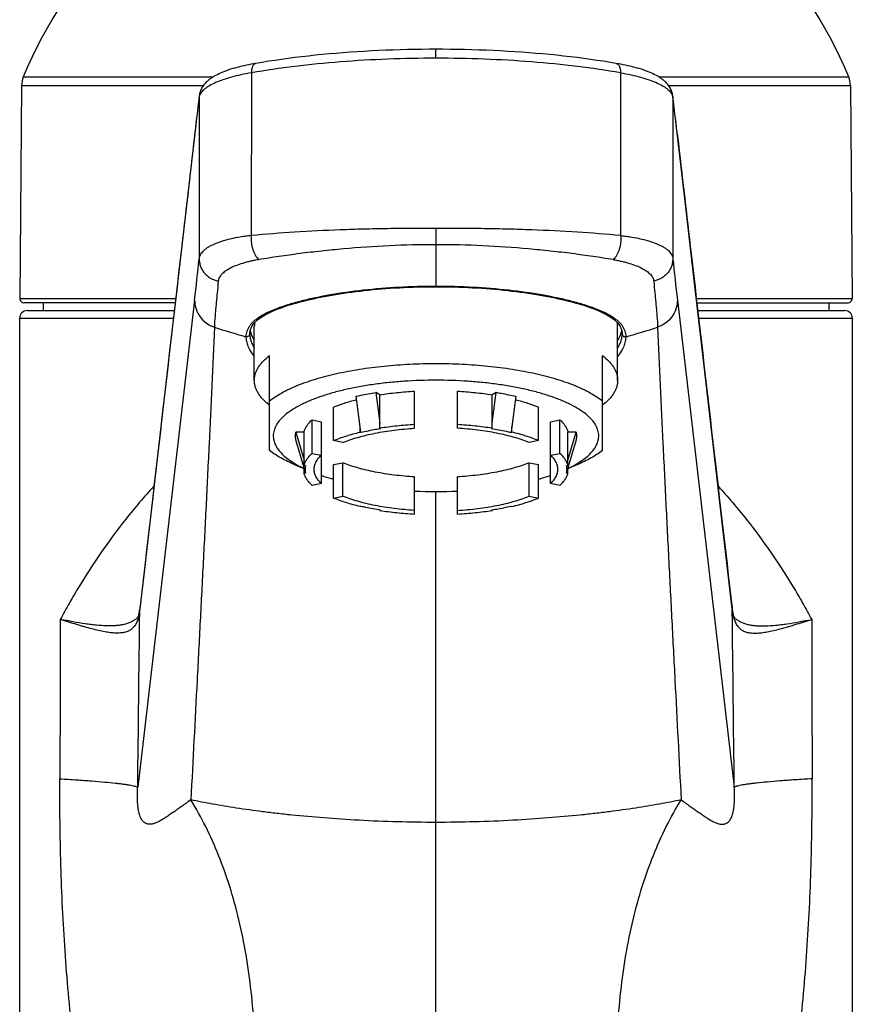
# Model space of a CAD drawing. Header units: millimetres. Extents: x 0 to 559, y 0 to 432.
# Tile 5 of 8: x 110 to 165, y 290 to 355. Entities that reach past the tile are written whole.
import ezdxf

# ---------------------------------------------------------------- set-up
doc = ezdxf.new("R2010")
doc.units = ezdxf.units.MM
doc.header["$LTSCALE"] = 30.734
doc.layers.get('0').update_dxf_attribs({"linetype": 'CONTINUOUS'})

msp = doc.modelspace()

# ---------------------------------------------------------------- linework, layer by layer
at = {"color": 9, "linetype": 'CONTINUOUS'}
for p, q in [((137.941, 352.54), (137.941, 353.132)), ((110.681, 351.31), (123.23, 351.31)), ((125.744, 351.58), (125.743, 340.835)), ((150.139, 351.58), (150.139, 340.835)), ((152.653, 351.31), (165.202, 351.31)), ((110.567, 350.749), (122.589, 350.749)), ((153.294, 350.749), (165.316, 350.749)), ((122.296, 349.965), (122.296, 339.308)), ((122.318, 350.062), (122.318, 350.062)), ((153.565, 350.062), (153.565, 350.062)), ((153.586, 349.965), (153.586, 339.308)), ((122, 347.489), (121.989, 347.395)), ((153.883, 347.489), (153.894, 347.395)), ((137.941, 341.307), (137.941, 340.233)), ((137.941, 340.233), (137.941, 337.482)), ((137.941, 337.459), (137.941, 337.482)), ((110.444, 336.689), (120.742, 336.689)), ((121.997, 336.562), (118.239, 304.411)), ((153.886, 336.562), (157.644, 304.411)), ((155.141, 336.689), (165.439, 336.689)), ((110.441, 335.386), (120.591, 335.386)), ((155.292, 335.386), (165.441, 335.386)), ((137.941, 251.523), (137.941, 323.934)), ((118.37, 316.039), (118.371, 316.138)), ((118.382, 316.231), (118.371, 316.138)), ((157.501, 316.231), (157.512, 316.138)), ((157.513, 316.039), (157.512, 316.138))]:
    msp.add_line(p, q, dxfattribs=at)
at = {"color": 7, "linetype": 'CONTINUOUS'}
for p, q in [((110.567, 350.749), (110.444, 336.689)), ((165.316, 350.749), (165.439, 336.689)), ((122.303, 350.067), (122.209, 349.298)), ((153.626, 349.696), (153.58, 350.067)), ((154.42, 342.907), (153.832, 347.971)), ((120.707, 336.386), (110.744, 336.386)), ((111.984, 336.386), (111.984, 335.886)), ((155.176, 336.386), (165.139, 336.386)), ((163.899, 336.386), (163.899, 335.886)), ((110.941, 335.886), (120.649, 335.886)), ((155.234, 335.886), (164.941, 335.886)), ((110.441, 250.386), (110.441, 335.386)), ((125.941, 331.275), (125.941, 334.85)), ((149.941, 331.275), (149.941, 334.85)), ((165.441, 335.386), (165.441, 250.386)), ((125.641, 334.341), (125.641, 334.334)), ((150.241, 334.334), (150.241, 334.341)), ((126.941, 326.648), (126.941, 332.915)), ((148.941, 326.648), (148.941, 332.915)), ((132.933, 328.204), (132.665, 330.223)), ((134.232, 330.321), (133.964, 330.48)), ((133.964, 330.48), (134.232, 328.461)), ((134.232, 328.112), (134.232, 330.321)), ((136.523, 328.112), (136.523, 330.563)), ((139.36, 328.112), (139.36, 330.563)), ((141.919, 330.48), (141.651, 330.321)), ((141.651, 328.461), (141.919, 330.48)), ((141.651, 328.112), (141.651, 330.321)), ((143.218, 330.223), (142.95, 328.204)), ((131.173, 327.299), (131.173, 329.507)), ((144.71, 327.299), (144.71, 329.507)), ((129.755, 326.458), (129.755, 328.667)), ((129.755, 328.667), (130.37, 328.545)), ((130.37, 324.467), (130.37, 328.545)), ((145.513, 328.545), (146.128, 328.667)), ((145.513, 324.467), (145.513, 328.545)), ((146.128, 326.458), (146.128, 328.667)), ((129.224, 327.867), (128.687, 327.867)), ((128.687, 327.867), (129.224, 326.007)), ((129.224, 325.659), (129.224, 327.867)), ((132.933, 327.856), (132.933, 328.204)), ((132.983, 327.826), (132.933, 328.204)), ((132.983, 327.826), (132.933, 327.856)), ((134.282, 328.083), (134.232, 328.112)), ((141.601, 328.083), (141.651, 328.112)), ((142.95, 328.204), (142.9, 327.826)), ((142.9, 327.826), (142.95, 327.856)), ((142.95, 327.856), (142.95, 328.204)), ((146.659, 325.659), (146.659, 327.867)), ((147.196, 327.867), (146.659, 327.867)), ((146.659, 326.007), (147.196, 327.867)), ((129.224, 325.494), (128.687, 327.354)), ((131.788, 327.177), (131.173, 327.299)), ((144.71, 327.299), (144.095, 327.177)), ((147.196, 327.354), (146.659, 325.494)), ((129.755, 326.458), (130.37, 326.337)), ((145.513, 326.337), (146.128, 326.458)), ((128.626, 325.701), (129.224, 325.45)), ((129.324, 325.659), (129.224, 325.659)), ((131.173, 325.714), (131.788, 325.835)), ((131.173, 323.505), (131.173, 325.714)), ((131.788, 323.627), (131.788, 325.835)), ((144.095, 323.627), (144.095, 325.835)), ((144.095, 325.835), (144.71, 325.714)), ((144.71, 323.505), (144.71, 325.714)), ((146.559, 325.659), (146.659, 325.659)), ((147.256, 325.701), (146.659, 325.45)), ((129.21, 325.466), (129.223, 325.459)), ((129.224, 325.146), (129.224, 325.494)), ((129.324, 325.146), (129.224, 325.494)), ((129.324, 325.146), (129.224, 325.146)), ((146.659, 325.494), (146.559, 325.146)), ((146.559, 325.146), (146.659, 325.146)), ((146.659, 325.146), (146.659, 325.494)), ((146.66, 325.459), (146.673, 325.466)), ((130.37, 324.467), (129.755, 324.346)), ((136.523, 322.449), (136.523, 324.9)), ((139.36, 322.449), (139.36, 324.9)), ((146.128, 324.346), (145.513, 324.467)), ((131.173, 323.505), (131.788, 323.627)), ((144.095, 323.627), (144.71, 323.505)), ((132.983, 322.978), (132.933, 322.948)), ((134.232, 322.692), (134.232, 322.73)), ((134.282, 322.721), (134.232, 322.692)), ((141.601, 322.721), (141.651, 322.692)), ((141.651, 322.692), (141.651, 322.73)), ((142.9, 322.978), (142.95, 322.948)), ((118.335, 315.958), (118.318, 315.88)), ((118.35, 316.04), (118.335, 315.958)), ((118.369, 316.17), (118.365, 316.136)), ((118.175, 315.563), (118.175, 315.563)), ((157.707, 315.563), (157.707, 315.563))]:
    msp.add_line(p, q, dxfattribs=at)
for points in [[(137.941, 353.132), (137.484, 353.131), (137.005, 353.127), (136.527, 353.12), (136.05, 353.11), (135.573, 353.098), (135.097, 353.083), (134.622, 353.065), (134.148, 353.044), (133.676, 353.021), (133.206, 352.995), (132.737, 352.966), (132.27, 352.934), (131.805, 352.9), (131.343, 352.863), (130.883, 352.823), (130.425, 352.78), (129.97, 352.734), (129.518, 352.686), (129.069, 352.635), (128.624, 352.581), (128.181, 352.524), (127.742, 352.465), (127.307, 352.402), (126.875, 352.337), (126.448, 352.269), (126.041, 352.2)], [(149.842, 352.2), (149.435, 352.269), (149.007, 352.337), (148.576, 352.402), (148.141, 352.465), (147.702, 352.524), (147.259, 352.581), (146.813, 352.635), (146.364, 352.686), (145.913, 352.734), (145.458, 352.78), (145, 352.823), (144.54, 352.863), (144.078, 352.9), (143.613, 352.934), (143.146, 352.966), (142.677, 352.995), (142.207, 353.021), (141.734, 353.044), (141.261, 353.065), (140.786, 353.083), (140.31, 353.098), (139.833, 353.11), (139.356, 353.12), (138.878, 353.127), (138.399, 353.131), (137.941, 353.132)], [(126.041, 352.2), (125.895, 352.175), (125.734, 352.145), (125.574, 352.113), (125.417, 352.081), (125.262, 352.047), (125.109, 352.012), (124.958, 351.975), (124.809, 351.936), (124.662, 351.896), (124.517, 351.854), (124.375, 351.81), (124.238, 351.765), (124.105, 351.718), (123.977, 351.671), (123.855, 351.622), (123.74, 351.573), (123.631, 351.524), (123.528, 351.475), (123.432, 351.425), (123.34, 351.375), (123.254, 351.325), (123.173, 351.274), (123.096, 351.223), (123.022, 351.171), (122.953, 351.118), (122.887, 351.064), (122.825, 351.009), (122.766, 350.953), (122.711, 350.896), (122.659, 350.837), (122.61, 350.777), (122.564, 350.716), (122.522, 350.654), (122.483, 350.591), (122.447, 350.526), (122.415, 350.46), (122.387, 350.393), (122.362, 350.326), (122.341, 350.258), (122.324, 350.189), (122.311, 350.121), (122.303, 350.067)], [(153.58, 350.067), (153.572, 350.121), (153.558, 350.189), (153.541, 350.258), (153.52, 350.326), (153.496, 350.393), (153.467, 350.46), (153.435, 350.526), (153.4, 350.591), (153.361, 350.654), (153.319, 350.716), (153.273, 350.777), (153.224, 350.837), (153.172, 350.896), (153.117, 350.953), (153.058, 351.009), (152.996, 351.064), (152.93, 351.117), (152.861, 351.17), (152.787, 351.223), (152.71, 351.274), (152.629, 351.325), (152.543, 351.375), (152.452, 351.425), (152.355, 351.474), (152.252, 351.524), (152.143, 351.573), (152.028, 351.622), (151.906, 351.671), (151.778, 351.718), (151.645, 351.765), (151.507, 351.81), (151.366, 351.854), (151.221, 351.896), (151.073, 351.936), (150.924, 351.975), (150.773, 352.012), (150.62, 352.047), (150.465, 352.081), (150.308, 352.113), (150.149, 352.145), (149.988, 352.175), (149.842, 352.2)], [(122.209, 349.298), (122.158, 348.878), (122.105, 348.436), (122.051, 347.971), (120.901, 338.069)], [(153.832, 347.971), (153.777, 348.436), (153.725, 348.878), (153.674, 349.298), (153.626, 349.696)], [(157.509, 316.203), (156.833, 322.061), (156.188, 327.646), (155.57, 332.982), (154.981, 338.069), (154.42, 342.907)], [(120.901, 338.069), (120.312, 332.982), (119.695, 327.646), (119.05, 322.061)], [(125.641, 334.34), (125.646, 334.425), (125.657, 334.509), (125.676, 334.591), (125.701, 334.67), (125.734, 334.748), (125.773, 334.824), (125.819, 334.899), (125.872, 334.973), (125.932, 335.047), (125.999, 335.119), (126.073, 335.191), (126.154, 335.261), (126.242, 335.331), (126.336, 335.401), (126.438, 335.469), (126.546, 335.537), (126.662, 335.603), (126.784, 335.669), (126.912, 335.735), (127.048, 335.799), (127.191, 335.863), (127.34, 335.926), (127.496, 335.988), (127.659, 336.05), (127.828, 336.111), (128.004, 336.171), (128.186, 336.23), (128.374, 336.288), (128.568, 336.345), (128.768, 336.402), (128.974, 336.457), (129.185, 336.511), (129.402, 336.564), (129.624, 336.616), (129.851, 336.667), (130.083, 336.717), (130.32, 336.765), (130.562, 336.813), (130.809, 336.859), (131.06, 336.903), (131.315, 336.946), (131.574, 336.988), (131.837, 337.028), (132.104, 337.067), (132.374, 337.104), (132.648, 337.139), (132.926, 337.173), (133.206, 337.205), (133.489, 337.235), (133.775, 337.264), (134.063, 337.29), (134.354, 337.315), (134.647, 337.338), (134.942, 337.359), (135.239, 337.378), (135.537, 337.395), (135.837, 337.41), (136.139, 337.423), (136.441, 337.434), (136.744, 337.443), (137.048, 337.45), (137.353, 337.455), (137.658, 337.458), (137.941, 337.459)], [(137.941, 337.459), (138.227, 337.458), (138.532, 337.455), (138.836, 337.45), (139.14, 337.443), (139.443, 337.434), (139.746, 337.423), (140.047, 337.41), (140.347, 337.395), (140.645, 337.378), (140.942, 337.359), (141.237, 337.338), (141.53, 337.315), (141.821, 337.29), (142.109, 337.264), (142.395, 337.235), (142.678, 337.205), (142.958, 337.173), (143.235, 337.139), (143.509, 337.104), (143.78, 337.067), (144.047, 337.028), (144.31, 336.988), (144.569, 336.946), (144.824, 336.903), (145.075, 336.858), (145.321, 336.813), (145.563, 336.765), (145.8, 336.717), (146.032, 336.667), (146.259, 336.616), (146.481, 336.564), (146.698, 336.511), (146.909, 336.457), (147.115, 336.402), (147.315, 336.345), (147.509, 336.288), (147.697, 336.23), (147.879, 336.171), (148.055, 336.111), (148.224, 336.05), (148.387, 335.988), (148.543, 335.926), (148.693, 335.863), (148.835, 335.799), (148.971, 335.734), (149.1, 335.669), (149.222, 335.603), (149.337, 335.536), (149.445, 335.469), (149.547, 335.4), (149.641, 335.331), (149.729, 335.261), (149.81, 335.191), (149.884, 335.119), (149.951, 335.046), (150.011, 334.973), (150.064, 334.899), (150.11, 334.824), (150.149, 334.748), (150.181, 334.67), (150.207, 334.591), (150.226, 334.509), (150.237, 334.425), (150.241, 334.34)], [(119.05, 322.061), (118.373, 316.203), (118.369, 316.17)], [(118.365, 316.136), (118.36, 316.103), (118.355, 316.069), (118.35, 316.04)], [(157.518, 316.136), (157.514, 316.17), (157.509, 316.203)], [(157.533, 316.04), (157.528, 316.069), (157.523, 316.103), (157.518, 316.136)], [(157.565, 315.88), (157.548, 315.958), (157.533, 316.04)], [(118.318, 315.88), (118.299, 315.81), (118.28, 315.75), (118.261, 315.699), (118.242, 315.658), (118.225, 315.626), (118.21, 315.602), (118.197, 315.585), (118.186, 315.573), (118.176, 315.564)], [(157.707, 315.564), (157.697, 315.573), (157.686, 315.585), (157.673, 315.601), (157.658, 315.625), (157.641, 315.657), (157.622, 315.698), (157.603, 315.749), (157.584, 315.81), (157.565, 315.88)]]:
    msp.add_lwpolyline(points, dxfattribs=at)
for centre, radius, start, end in [((137.941, 340.036), 29.5, 113.33052, 157.53254), ((137.941, 340.036), 29.5, 22.46746, 66.66948), ((112.067, 350.736), 1.5, 157.53254, 179.5), ((163.816, 350.736), 1.5, 0.5, 22.46746), ((110.744, 336.686), 0.3, 179.5, 270), ((165.139, 336.686), 0.3, 270, 0.5), ((110.941, 335.386), 0.5, 90, 180), ((164.941, 335.386), 0.5, 0, 90), ((127.356, 334.849), 1.415, 170.71373, 179.99141), ((148.519, 334.849), 1.423, 0.03522, 9.25979), ((137.941, 355.243), 31.309, 267.40333, 272.59667)]:
    msp.add_arc(centre, radius, start, end, dxfattribs=at)
at = {"color": 9, "linetype": 'CONTINUOUS'}
for centre, radius, start, end in [((426.59, 312.231), 306.625, 172.93109, 173.39696), ((123.139, 349.962), 0.843, 172.92022, 179.82379), ((122.876, 349.886), 0.585, 161.21681, 162.49824), ((153.007, 349.886), 0.585, 17.50175, 18.78319), ((152.743, 349.962), 0.843, 0.17621, 7.07978), ((-150.708, 312.231), 306.625, 6.60304, 7.06891), ((122.823, 347.393), 0.834, 173.37727, 179.85739), ((153.06, 347.393), 0.834, 0.14261, 6.62273), ((-90.155, 361.108), 213.567, 353.4002, 354.14124), ((366.038, 361.108), 213.567, 185.85876, 186.5998), ((137.82, 378.953), 46.489, 251.80066, 254.48467), ((138.062, 378.953), 46.489, 285.51533, 288.19934), ((125.461, 334.341), 0.181, 351.39367, 359.62663), ((150.422, 334.341), 0.181, 180.37799, 188.60947), ((113.278, 316.72), 5.126, 350.82949, 352.60551), ((119.17, 315.905), 0.831, 170.70247, 180.14628), ((113.488, 316.693), 4.915, 352.60787, 353.51923), ((119.205, 316.136), 0.834, 173.41971, 179.86869), ((156.678, 316.136), 0.834, 0.13131, 6.58029), ((162.395, 316.693), 4.915, 186.48077, 187.39213), ((162.605, 316.72), 5.126, 187.39449, 189.17051), ((156.713, 315.905), 0.831, 359.85372, 9.29753)]:
    msp.add_arc(centre, radius, start, end, dxfattribs=at)
for points, knots in [([(137.941, 352.54), (136.88, 352.54), (134.773, 352.5), (131.658, 352.322), (128.651, 352.027), (126.694, 351.744), (125.744, 351.58)], [0, 0, 0, 0, 0.260031, 0.515981, 0.763879, 1, 1, 1, 1]), ([(150.139, 351.58), (149.189, 351.744), (147.232, 352.027), (144.225, 352.322), (141.11, 352.5), (139.003, 352.54), (137.941, 352.54)], [0, 0, 0, 0, 0.236121, 0.484019, 0.739969, 1, 1, 1, 1]), ([(126.041, 352.2), (126.02, 352.197), (125.977, 352.182), (125.92, 352.141), (125.87, 352.082), (125.827, 352.006), (125.792, 351.916), (125.756, 351.774), (125.745, 351.659), (125.744, 351.58)], [0, 0, 0, 0, 0.087291, 0.180617, 0.284516, 0.401533, 0.532501, 0.676972, 1, 1, 1, 1]), ([(149.842, 352.2), (149.863, 352.197), (149.905, 352.182), (149.963, 352.141), (150.013, 352.082), (150.056, 352.006), (150.09, 351.916), (150.127, 351.774), (150.137, 351.659), (150.139, 351.58)], [0, 0, 0, 0, 0.087291, 0.180617, 0.284516, 0.401533, 0.532501, 0.676972, 1, 1, 1, 1]), ([(125.744, 351.58), (125.513, 351.54), (125.072, 351.454), (124.444, 351.302), (123.884, 351.132), (123.399, 350.947), (123.049, 350.775), (122.814, 350.629), (122.668, 350.522), (122.545, 350.412), (122.419, 350.272), (122.349, 350.155), (122.322, 350.075)], [0, 0, 0, 0, 0.18228, 0.350557, 0.502953, 0.638017, 0.754825, 0.80631, 0.853233, 0.895744, 0.934101, 1, 1, 1, 1]), ([(150.139, 351.58), (150.369, 351.54), (150.811, 351.454), (151.439, 351.302), (151.999, 351.132), (152.484, 350.947), (152.834, 350.775), (153.069, 350.629), (153.215, 350.522), (153.337, 350.412), (153.463, 350.272), (153.534, 350.155), (153.561, 350.075)], [0, 0, 0, 0, 0.18228, 0.350557, 0.502953, 0.638017, 0.754825, 0.80631, 0.853233, 0.895744, 0.934101, 1, 1, 1, 1]), ([(122.318, 350.062), (122.315, 350.054), (122.306, 350.022), (122.299, 349.989), (122.296, 349.965)], [0, 0, 0, 0, 0.255135, 1, 1, 1, 1]), ([(153.565, 350.062), (153.568, 350.054), (153.577, 350.022), (153.583, 349.989), (153.586, 349.965)], [0, 0, 0, 0, 0.255135, 1, 1, 1, 1]), ([(121.989, 347.395), (121.688, 344.805), (120.483, 334.417), (119.282, 324.029), (118.382, 316.231)], [0, 0, 0, 0, 0.249364, 1, 1, 1, 1]), ([(153.894, 347.395), (154.195, 344.805), (155.4, 334.417), (156.601, 324.029), (157.501, 316.231)], [0, 0, 0, 0, 0.249364, 1, 1, 1, 1]), ([(137.941, 341.307), (137.675, 341.307), (137.275, 341.308), (136.742, 341.307), (136.211, 341.304), (135.547, 341.299), (134.753, 341.289), (133.963, 341.275), (132.919, 341.252), (131.131, 341.197), (128.652, 341.076), (126.694, 340.925), (125.743, 340.835)], [0, 0, 0, 0, 0.065479, 0.098195, 0.130884, 0.196142, 0.261181, 0.325929, 0.390318, 0.517748, 0.765369, 1, 1, 1, 1]), ([(150.139, 340.835), (149.188, 340.925), (147.231, 341.076), (144.752, 341.197), (142.964, 341.252), (141.92, 341.275), (141.13, 341.289), (140.336, 341.299), (139.672, 341.304), (139.14, 341.307), (138.608, 341.308), (138.208, 341.307), (137.941, 341.307)], [0, 0, 0, 0, 0.234631, 0.482252, 0.609682, 0.674071, 0.738819, 0.803858, 0.869116, 0.901805, 0.934521, 1, 1, 1, 1]), ([(125.743, 340.835), (125.619, 340.821), (125.376, 340.792), (124.911, 340.721), (124.374, 340.615), (123.792, 340.457), (123.362, 340.299), (123.065, 340.16), (122.876, 340.055), (122.712, 339.945), (122.574, 339.829), (122.462, 339.708), (122.377, 339.581), (122.319, 339.448), (122.301, 339.355), (122.296, 339.308)], [0, 0, 0, 0, 0.094378, 0.185231, 0.355151, 0.507689, 0.641215, 0.700546, 0.754927, 0.804533, 0.84968, 0.890853, 0.928822, 0.964431, 1, 1, 1, 1]), ([(125.743, 340.835), (125.736, 340.758), (125.731, 340.601), (125.745, 340.366), (125.781, 340.133), (125.838, 339.91), (125.915, 339.705), (126.01, 339.522), (126.118, 339.368), (126.202, 339.282), (126.245, 339.247)], [0, 0, 0, 0, 0.134803, 0.272693, 0.41044, 0.54481, 0.672914, 0.792586, 0.90201, 1, 1, 1, 1]), ([(150.139, 340.835), (150.146, 340.758), (150.152, 340.601), (150.138, 340.366), (150.102, 340.133), (150.045, 339.91), (149.967, 339.705), (149.873, 339.522), (149.765, 339.368), (149.681, 339.282), (149.637, 339.247)], [0, 0, 0, 0, 0.134803, 0.272693, 0.41044, 0.54481, 0.672914, 0.792586, 0.90201, 1, 1, 1, 1]), ([(150.139, 340.835), (150.263, 340.821), (150.507, 340.792), (150.971, 340.721), (151.508, 340.615), (152.091, 340.457), (152.521, 340.299), (152.818, 340.16), (153.007, 340.055), (153.171, 339.945), (153.309, 339.829), (153.421, 339.708), (153.505, 339.581), (153.564, 339.448), (153.582, 339.355), (153.586, 339.308)], [0, 0, 0, 0, 0.094378, 0.185231, 0.355151, 0.507689, 0.641215, 0.700546, 0.754927, 0.804533, 0.84968, 0.890853, 0.928822, 0.964431, 1, 1, 1, 1]), ([(137.941, 340.233), (136.911, 340.233), (134.872, 340.184), (132.348, 340.011), (130.382, 339.815), (129.189, 339.674), (128.256, 339.55), (127.574, 339.454), (126.906, 339.354), (126.465, 339.283), (126.247, 339.247)], [0, 0, 0, 0, 0.26307, 0.520641, 0.645804, 0.767788, 0.827415, 0.886067, 0.943617, 1, 1, 1, 1]), ([(149.635, 339.247), (149.417, 339.283), (148.977, 339.354), (148.309, 339.454), (147.627, 339.55), (146.694, 339.674), (145.501, 339.815), (143.534, 340.011), (141.011, 340.184), (138.972, 340.233), (137.941, 340.233)], [0, 0, 0, 0, 0.056383, 0.113933, 0.172585, 0.232212, 0.354196, 0.479359, 0.73693, 1, 1, 1, 1]), ([(122.296, 339.308), (122.296, 339.222), (122.312, 339.049), (122.381, 338.798), (122.493, 338.562), (122.646, 338.348), (122.835, 338.162), (123.055, 338.011), (123.298, 337.896), (123.471, 337.846), (123.559, 337.829)], [0, 0, 0, 0, 0.122572, 0.245429, 0.36887, 0.493141, 0.618432, 0.744757, 0.872007, 1, 1, 1, 1]), ([(153.586, 339.308), (153.587, 339.222), (153.571, 339.049), (153.501, 338.798), (153.389, 338.562), (153.237, 338.348), (153.047, 338.162), (152.828, 338.011), (152.585, 337.896), (152.412, 337.846), (152.323, 337.829)], [0, 0, 0, 0, 0.122572, 0.245429, 0.36887, 0.493141, 0.618432, 0.744757, 0.872007, 1, 1, 1, 1]), ([(126.247, 339.247), (126.15, 339.232), (126.005, 339.208), (125.815, 339.169), (125.635, 339.129), (125.417, 339.075), (125.094, 338.983), (124.729, 338.857), (124.344, 338.685), (124.028, 338.498), (123.819, 338.323), (123.695, 338.175), (123.626, 338.064), (123.579, 337.949), (123.564, 337.869), (123.56, 337.829)], [0, 0, 0, 0, 0.092913, 0.1378, 0.181717, 0.26675, 0.347765, 0.497221, 0.629174, 0.743221, 0.840481, 0.883711, 0.924065, 0.962434, 1, 1, 1, 1]), ([(149.635, 339.247), (149.733, 339.232), (149.878, 339.208), (150.067, 339.169), (150.248, 339.129), (150.465, 339.075), (150.789, 338.983), (151.154, 338.857), (151.539, 338.685), (151.854, 338.498), (152.064, 338.323), (152.188, 338.175), (152.256, 338.064), (152.304, 337.949), (152.319, 337.869), (152.323, 337.829)], [0, 0, 0, 0, 0.092913, 0.1378, 0.181717, 0.26675, 0.347765, 0.497221, 0.629174, 0.743221, 0.840481, 0.883711, 0.924065, 0.962434, 1, 1, 1, 1]), ([(123.56, 337.829), (123.535, 337.564), (123.496, 337.17), (123.446, 336.648), (123.41, 336.267), (123.377, 335.891), (123.336, 335.4), (123.311, 335.034), (123.301, 334.79)], [0, 0, 0, 0, 0.261973, 0.389604, 0.515183, 0.638835, 0.760692, 1, 1, 1, 1]), ([(137.941, 337.482), (137.125, 337.482), (135.522, 337.44), (133.55, 337.28), (132.045, 337.091), (130.993, 336.925), (130.008, 336.738), (129.098, 336.53), (128.273, 336.304), (127.54, 336.061), (126.993, 335.839), (126.609, 335.649), (126.358, 335.507), (126.134, 335.36), (125.938, 335.207), (125.771, 335.048), (125.632, 334.884), (125.523, 334.712), (125.444, 334.534), (125.397, 334.349), (125.385, 334.222), (125.385, 334.159)], [0, 0, 0, 0, 0.180247, 0.354042, 0.436575, 0.515207, 0.589252, 0.658085, 0.72117, 0.778088, 0.828577, 0.851395, 0.87262, 0.892301, 0.910523, 0.927413, 0.943148, 0.95796, 0.972144, 0.986038, 1, 1, 1, 1]), ([(150.498, 334.159), (150.497, 334.222), (150.486, 334.349), (150.438, 334.534), (150.36, 334.712), (150.251, 334.884), (150.112, 335.048), (149.945, 335.207), (149.749, 335.36), (149.525, 335.507), (149.273, 335.649), (148.89, 335.839), (148.343, 336.061), (147.609, 336.304), (146.784, 336.53), (145.875, 336.738), (144.89, 336.925), (143.837, 337.091), (142.332, 337.28), (140.361, 337.44), (138.757, 337.482), (137.941, 337.482)], [0, 0, 0, 0, 0.013962, 0.027856, 0.04204, 0.056852, 0.072586, 0.089476, 0.107698, 0.127379, 0.148605, 0.171423, 0.221912, 0.27883, 0.341916, 0.410749, 0.484793, 0.563426, 0.645959, 0.819753, 1, 1, 1, 1]), ([(152.323, 337.829), (152.347, 337.564), (152.387, 337.17), (152.437, 336.648), (152.472, 336.267), (152.505, 335.891), (152.546, 335.4), (152.572, 335.034), (152.582, 334.79)], [0, 0, 0, 0, 0.261973, 0.389604, 0.515183, 0.638835, 0.760692, 1, 1, 1, 1]), ([(121.997, 336.562), (121.996, 336.369), (122.06, 335.98), (122.33, 335.454), (122.757, 335.037), (123.113, 334.853), (123.301, 334.79)], [0, 0, 0, 0, 0.24681, 0.495165, 0.746206, 1, 1, 1, 1]), ([(153.886, 336.562), (153.887, 336.369), (153.823, 335.98), (153.552, 335.454), (153.126, 335.037), (152.77, 334.853), (152.582, 334.79)], [0, 0, 0, 0, 0.24681, 0.495165, 0.746206, 1, 1, 1, 1]), ([(123.301, 334.79), (123.19, 332.221), (123.014, 328.357), (122.762, 323.196), (122.566, 319.301), (122.365, 315.391), (122.091, 310.149), (121.883, 306.211), (121.749, 303.581)], [0, 0, 0, 0, 0.246958, 0.371279, 0.496106, 0.621406, 0.74715, 1, 1, 1, 1]), ([(152.582, 334.79), (152.692, 332.221), (152.869, 328.357), (153.121, 323.196), (153.317, 319.301), (153.518, 315.391), (153.792, 310.149), (154, 306.211), (154.133, 303.581)], [0, 0, 0, 0, 0.246958, 0.371279, 0.496106, 0.621406, 0.74715, 1, 1, 1, 1]), ([(125.385, 334.159), (125.384, 334.057), (125.41, 333.842), (125.519, 333.517), (125.698, 333.177), (125.853, 332.955), (125.941, 332.842)], [0, 0, 0, 0, 0.20992, 0.442702, 0.704857, 1, 1, 1, 1]), ([(125.639, 334.314), (125.635, 334.287), (125.614, 334.234), (125.552, 334.176), (125.47, 334.147), (125.412, 334.151), (125.385, 334.159)], [0, 0, 0, 0, 0.243618, 0.492059, 0.745277, 1, 1, 1, 1]), ([(149.942, 332.842), (150.03, 332.955), (150.185, 333.177), (150.364, 333.517), (150.473, 333.842), (150.499, 334.057), (150.498, 334.159)], [0, 0, 0, 0, 0.295143, 0.557298, 0.79008, 1, 1, 1, 1]), ([(150.243, 334.314), (150.247, 334.287), (150.268, 334.234), (150.331, 334.176), (150.412, 334.147), (150.471, 334.151), (150.498, 334.159)], [0, 0, 0, 0, 0.243615, 0.492055, 0.745275, 1, 1, 1, 1]), ([(119.309, 324.301), (118.665, 323.597), (117.452, 322.166), (115.811, 319.947), (114.596, 318.073), (113.723, 316.586), (113.319, 315.849), (113.125, 315.483)], [0, 0, 0, 0, 0.26495, 0.520851, 0.766506, 0.884933, 1, 1, 1, 1]), ([(156.574, 324.301), (157.217, 323.597), (158.431, 322.166), (160.072, 319.947), (161.287, 318.073), (162.16, 316.586), (162.564, 315.849), (162.758, 315.483)], [0, 0, 0, 0, 0.26495, 0.520851, 0.766506, 0.884933, 1, 1, 1, 1]), ([(118.339, 315.903), (118.32, 315.785), (118.274, 315.566), (118.165, 315.27), (118.02, 315.031), (117.837, 314.847), (117.619, 314.716), (117.368, 314.632), (117.086, 314.591), (116.772, 314.587), (116.426, 314.616), (116.047, 314.675), (115.637, 314.761), (115.195, 314.871), (114.807, 314.979), (114.481, 315.075), (114.134, 315.181), (113.683, 315.323), (113.315, 315.433), (113.125, 315.483)], [0, 0, 0, 0, 0.05936, 0.110341, 0.155165, 0.196502, 0.237231, 0.279907, 0.326383, 0.377838, 0.434924, 0.497957, 0.567042, 0.64217, 0.723244, 0.765983, 0.810169, 0.90265, 1, 1, 1, 1]), ([(157.544, 315.903), (157.563, 315.785), (157.609, 315.566), (157.718, 315.27), (157.863, 315.031), (158.045, 314.847), (158.264, 314.716), (158.514, 314.632), (158.797, 314.591), (159.111, 314.587), (159.457, 314.616), (159.835, 314.675), (160.246, 314.761), (160.688, 314.871), (161.075, 314.979), (161.401, 315.075), (161.748, 315.181), (162.2, 315.323), (162.568, 315.433), (162.758, 315.483)], [0, 0, 0, 0, 0.05936, 0.110341, 0.155165, 0.196502, 0.237231, 0.279907, 0.326383, 0.377838, 0.434924, 0.497957, 0.567042, 0.64217, 0.723244, 0.765983, 0.810169, 0.90265, 1, 1, 1, 1]), ([(113.125, 315.483), (113.123, 315.046), (113.122, 314.17), (113.123, 312.857), (113.121, 311.543), (113.116, 310.23), (113.109, 308.916), (113.104, 307.603), (113.099, 306.29), (113.096, 305.414), (113.094, 304.976)], [0, 0, 0, 0, 0.125001, 0.250005, 0.375007, 0.500006, 0.625004, 0.750002, 0.875001, 1, 1, 1, 1]), ([(118.175, 315.563), (118.115, 315.514), (117.988, 315.423), (117.705, 315.273), (117.388, 315.17), (117.049, 315.108), (116.669, 315.067), (116.151, 315.059), (115.607, 315.098), (115.141, 315.151), (114.632, 315.221), (113.959, 315.338), (113.411, 315.441), (113.125, 315.483)], [0, 0, 0, 0, 0.044844, 0.090166, 0.18515, 0.236053, 0.289699, 0.406042, 0.535239, 0.604759, 0.677546, 0.832775, 1, 1, 1, 1]), ([(157.707, 315.563), (157.767, 315.514), (157.895, 315.423), (158.178, 315.273), (158.495, 315.17), (158.834, 315.108), (159.214, 315.067), (159.732, 315.059), (160.275, 315.098), (160.742, 315.151), (161.251, 315.221), (161.924, 315.338), (162.472, 315.441), (162.758, 315.483)], [0, 0, 0, 0, 0.044844, 0.090166, 0.18515, 0.236053, 0.289699, 0.406042, 0.535239, 0.604759, 0.677546, 0.832775, 1, 1, 1, 1]), ([(162.758, 315.483), (162.759, 315.046), (162.761, 314.17), (162.76, 312.857), (162.762, 311.543), (162.767, 310.23), (162.773, 308.916), (162.779, 307.603), (162.784, 306.29), (162.787, 305.414), (162.788, 304.976)], [0, 0, 0, 0, 0.125001, 0.250005, 0.375007, 0.500006, 0.625004, 0.750002, 0.875001, 1, 1, 1, 1]), ([(121.831, 262.387), (121.589, 262.756), (121.119, 263.504), (120.575, 264.465), (120.16, 265.246), (119.858, 265.837), (119.567, 266.433), (119.286, 267.036), (119.014, 267.643), (118.662, 268.459), (118.244, 269.489), (117.775, 270.741), (117.337, 272.007), (116.926, 273.286), (116.414, 275.01), (115.838, 277.195), (115.242, 279.852), (114.731, 282.547), (114.299, 285.274), (113.821, 288.963), (113.483, 292.691), (113.265, 296.446), (113.119, 300.232), (113.087, 303.078), (113.094, 304.976)], [0, 0, 0, 0, 0.030073, 0.060178, 0.07524, 0.090309, 0.105391, 0.12049, 0.135602, 0.150724, 0.181007, 0.211364, 0.241795, 0.272302, 0.302889, 0.364339, 0.426187, 0.488455, 0.551168, 0.614326, 0.74186, 0.806136, 0.870644, 1, 1, 1, 1]), ([(113.094, 304.976), (113.468, 304.953), (114.172, 304.908), (115.16, 304.836), (116.013, 304.765), (116.639, 304.704), (117.07, 304.654), (117.342, 304.619), (117.578, 304.584), (117.779, 304.55), (117.945, 304.516), (118.061, 304.486), (118.135, 304.462), (118.178, 304.446), (118.212, 304.429), (118.231, 304.417), (118.239, 304.411)], [0, 0, 0, 0, 0.216538, 0.407645, 0.572829, 0.711678, 0.771122, 0.82387, 0.869899, 0.909198, 0.941774, 0.967663, 0.97813, 0.986973, 0.994237, 1, 1, 1, 1]), ([(154.051, 262.387), (154.294, 262.756), (154.764, 263.504), (155.308, 264.465), (155.723, 265.246), (156.025, 265.837), (156.316, 266.433), (156.597, 267.036), (156.869, 267.643), (157.22, 268.459), (157.639, 269.489), (158.108, 270.741), (158.546, 272.007), (158.956, 273.286), (159.469, 275.01), (160.044, 277.195), (160.641, 279.852), (161.152, 282.547), (161.584, 285.274), (162.062, 288.963), (162.4, 292.691), (162.618, 296.446), (162.763, 300.232), (162.796, 303.078), (162.788, 304.976)], [0, 0, 0, 0, 0.030073, 0.060178, 0.07524, 0.090309, 0.105391, 0.12049, 0.135602, 0.150724, 0.181007, 0.211364, 0.241795, 0.272302, 0.302889, 0.364339, 0.426187, 0.488455, 0.551168, 0.614326, 0.74186, 0.806136, 0.870644, 1, 1, 1, 1]), ([(162.788, 304.976), (162.415, 304.953), (161.711, 304.908), (160.723, 304.836), (159.869, 304.765), (159.244, 304.704), (158.812, 304.654), (158.541, 304.619), (158.305, 304.584), (158.104, 304.55), (157.938, 304.516), (157.822, 304.486), (157.748, 304.462), (157.705, 304.446), (157.671, 304.429), (157.652, 304.417), (157.644, 304.411)], [0, 0, 0, 0, 0.216538, 0.407645, 0.572829, 0.711678, 0.771122, 0.82387, 0.869899, 0.909198, 0.941774, 0.967663, 0.97813, 0.986973, 0.994237, 1, 1, 1, 1]), ([(121.751, 303.583), (121.652, 303.514), (121.506, 303.409), (121.313, 303.27), (121.129, 303.14), (120.905, 302.984), (120.647, 302.803), (120.399, 302.633), (120.2, 302.498), (120.045, 302.396), (119.933, 302.323), (119.823, 302.254), (119.713, 302.191), (119.605, 302.135), (119.463, 302.069), (119.287, 302.006), (119.106, 301.973), (118.963, 301.974), (118.856, 301.993), (118.747, 302.034), (118.636, 302.109), (118.52, 302.236), (118.433, 302.396), (118.363, 302.585), (118.319, 302.753), (118.286, 302.921), (118.267, 303.045), (118.254, 303.152), (118.242, 303.263), (118.233, 303.398), (118.226, 303.553), (118.223, 303.738), (118.223, 304.022), (118.231, 304.26), (118.239, 304.411)], [0, 0, 0, 0, 0.060621, 0.089824, 0.11837, 0.173505, 0.22602, 0.276018, 0.323562, 0.346418, 0.368664, 0.390293, 0.411308, 0.431706, 0.451486, 0.489235, 0.524972, 0.542509, 0.560299, 0.579105, 0.60033, 0.626674, 0.66401, 0.690879, 0.727366, 0.75042, 0.776283, 0.790037, 0.804267, 0.832135, 0.857789, 0.881436, 0.92449, 1, 1, 1, 1]), ([(154.132, 303.583), (154.231, 303.514), (154.377, 303.409), (154.569, 303.27), (154.754, 303.14), (154.977, 302.984), (155.236, 302.803), (155.484, 302.633), (155.683, 302.498), (155.838, 302.396), (155.95, 302.323), (156.06, 302.254), (156.17, 302.191), (156.278, 302.135), (156.42, 302.069), (156.596, 302.006), (156.777, 301.973), (156.919, 301.974), (157.027, 301.993), (157.136, 302.034), (157.247, 302.109), (157.362, 302.236), (157.45, 302.396), (157.52, 302.585), (157.564, 302.753), (157.597, 302.921), (157.616, 303.045), (157.629, 303.152), (157.64, 303.263), (157.65, 303.398), (157.656, 303.553), (157.66, 303.738), (157.66, 304.022), (157.651, 304.26), (157.644, 304.411)], [0, 0, 0, 0, 0.060621, 0.089824, 0.11837, 0.173505, 0.22602, 0.276018, 0.323562, 0.346418, 0.368664, 0.390293, 0.411308, 0.431706, 0.451486, 0.489235, 0.524972, 0.542509, 0.560299, 0.579105, 0.60033, 0.626674, 0.66401, 0.690879, 0.727366, 0.75042, 0.776283, 0.790037, 0.804267, 0.832135, 0.857789, 0.881436, 0.92449, 1, 1, 1, 1]), ([(137.941, 302.096), (136.247, 302.096), (133.775, 302.162), (130.599, 302.372), (128.787, 302.536), (127.439, 302.682), (126.217, 302.829), (124.799, 303.029), (123.22, 303.292), (122.223, 303.484), (121.749, 303.581)], [0, 0, 0, 0, 0.312204, 0.455265, 0.586303, 0.647162, 0.705124, 0.813006, 0.910971, 1, 1, 1, 1]), ([(121.831, 262.387), (122.508, 264.388), (123.413, 267.401), (124.384, 271.439), (124.978, 274.409), (125.441, 277.334), (125.773, 280.202), (125.971, 283.004), (126.035, 285.728), (125.965, 288.364), (125.76, 290.902), (125.422, 293.333), (124.952, 295.647), (124.351, 297.837), (123.622, 299.894), (122.767, 301.809), (122.102, 303.009), (121.75, 303.581)], [0, 0, 0, 0, 0.149453, 0.222378, 0.293863, 0.363747, 0.431884, 0.498146, 0.56242, 0.624616, 0.684667, 0.742532, 0.798202, 0.851701, 0.90309, 0.952473, 1, 1, 1, 1]), ([(154.133, 303.581), (153.66, 303.484), (152.663, 303.292), (151.084, 303.029), (149.666, 302.829), (148.444, 302.682), (147.095, 302.536), (145.284, 302.372), (142.108, 302.162), (139.636, 302.096), (137.941, 302.096)], [0, 0, 0, 0, 0.089029, 0.186994, 0.294876, 0.352838, 0.413697, 0.544735, 0.687796, 1, 1, 1, 1]), ([(154.051, 262.387), (153.375, 264.388), (152.469, 267.401), (151.499, 271.439), (150.905, 274.409), (150.442, 277.334), (150.11, 280.202), (149.912, 283.004), (149.848, 285.728), (149.918, 288.364), (150.123, 290.902), (150.46, 293.333), (150.931, 295.647), (151.531, 297.837), (152.261, 299.894), (153.116, 301.809), (153.78, 303.009), (154.133, 303.581)], [0, 0, 0, 0, 0.149453, 0.222378, 0.293863, 0.363747, 0.431884, 0.498146, 0.56242, 0.624616, 0.684667, 0.742532, 0.798202, 0.851701, 0.90309, 0.952473, 1, 1, 1, 1])]:
    msp.add_open_spline(points, degree=3, knots=knots, dxfattribs=at)
at = {"color": 7, "linetype": 'CONTINUOUS'}
for points, knots in [([(125.641, 334.334), (125.641, 334.261), (125.655, 334.11), (125.714, 333.88), (125.809, 333.642), (125.894, 333.485), (125.941, 333.405)], [0, 0, 0, 0, 0.221282, 0.459017, 0.717555, 1, 1, 1, 1]), ([(125.669, 334.566), (125.691, 334.456), (125.762, 334.233), (125.874, 334.028), (125.94, 333.928)], [0, 0, 0, 0, 0.482334, 1, 1, 1, 1]), ([(149.941, 333.405), (149.989, 333.485), (150.074, 333.642), (150.169, 333.88), (150.228, 334.11), (150.241, 334.261), (150.241, 334.334)], [0, 0, 0, 0, 0.282445, 0.540983, 0.778718, 1, 1, 1, 1]), ([(149.942, 333.928), (150.008, 334.028), (150.121, 334.233), (150.192, 334.456), (150.213, 334.566)], [0, 0, 0, 0, 0.517666, 1, 1, 1, 1]), ([(125.941, 331.275), (125.941, 331.346), (125.952, 331.488), (126.001, 331.7), (126.081, 331.911), (126.193, 332.119), (126.335, 332.325), (126.574, 332.605), (126.788, 332.795), (126.941, 332.915)], [0, 0, 0, 0, 0.106397, 0.214879, 0.327395, 0.445656, 0.57108, 0.70479, 1, 1, 1, 1]), ([(148.941, 332.915), (149.095, 332.795), (149.309, 332.605), (149.547, 332.325), (149.69, 332.119), (149.802, 331.911), (149.882, 331.7), (149.931, 331.488), (149.941, 331.346), (149.941, 331.275)], [0, 0, 0, 0, 0.29521, 0.42892, 0.554344, 0.672605, 0.785121, 0.893603, 1, 1, 1, 1]), ([(126.941, 329.929), (127.063, 330.024), (127.326, 330.21), (127.759, 330.467), (128.245, 330.712), (128.782, 330.945), (129.366, 331.165), (130.227, 331.444), (131.402, 331.747), (132.914, 332.031), (134.53, 332.238), (136.218, 332.365), (137.363, 332.393), (137.941, 332.393)], [0, 0, 0, 0, 0.040415, 0.084439, 0.132083, 0.183288, 0.237939, 0.295876, 0.420764, 0.556042, 0.699408, 0.848302, 1, 1, 1, 1]), ([(137.941, 332.393), (138.519, 332.393), (139.665, 332.365), (141.352, 332.238), (142.969, 332.031), (144.481, 331.747), (145.656, 331.444), (146.517, 331.165), (147.101, 330.945), (147.638, 330.712), (148.124, 330.467), (148.557, 330.21), (148.82, 330.024), (148.941, 329.929)], [0, 0, 0, 0, 0.151698, 0.300592, 0.443958, 0.579236, 0.704124, 0.762061, 0.816712, 0.867917, 0.915561, 0.959585, 1, 1, 1, 1]), ([(126.941, 329.635), (126.788, 329.756), (126.574, 329.946), (126.335, 330.225), (126.193, 330.431), (126.081, 330.639), (126.001, 330.85), (125.952, 331.062), (125.941, 331.205), (125.941, 331.275)], [0, 0, 0, 0, 0.29521, 0.42892, 0.554344, 0.672605, 0.785121, 0.893603, 1, 1, 1, 1]), ([(148.691, 327.61), (148.691, 327.671), (148.683, 327.792), (148.643, 327.974), (148.578, 328.154), (148.452, 328.399), (148.225, 328.701), (147.864, 329.04), (147.408, 329.364), (146.967, 329.614), (146.572, 329.805), (146.129, 329.998), (145.526, 330.224), (144.745, 330.464), (143.899, 330.678), (142.996, 330.862), (142.045, 331.015), (141.054, 331.136), (139.683, 331.253), (137.941, 331.31), (136.2, 331.253), (134.829, 331.136), (133.838, 331.015), (132.887, 330.862), (131.984, 330.678), (131.138, 330.464), (130.357, 330.224), (129.754, 329.998), (129.311, 329.805), (128.916, 329.614), (128.474, 329.364), (128.019, 329.04), (127.657, 328.701), (127.43, 328.399), (127.305, 328.154), (127.24, 327.974), (127.2, 327.792), (127.191, 327.671), (127.191, 327.61)], [0, 0, 0, 0, 0.007524, 0.015183, 0.023104, 0.031398, 0.049445, 0.069898, 0.093054, 0.119031, 0.133081, 0.147825, 0.179326, 0.21337, 0.249736, 0.288162, 0.32835, 0.369979, 0.412706, 0.5, 0.587294, 0.630021, 0.67165, 0.711838, 0.750264, 0.78663, 0.820674, 0.852175, 0.866919, 0.880969, 0.906946, 0.930102, 0.950555, 0.968602, 0.976896, 0.984817, 0.992476, 1, 1, 1, 1]), ([(149.941, 331.275), (149.941, 331.205), (149.931, 331.062), (149.882, 330.85), (149.802, 330.639), (149.69, 330.431), (149.547, 330.225), (149.309, 329.946), (149.095, 329.756), (148.941, 329.635)], [0, 0, 0, 0, 0.106397, 0.214879, 0.327395, 0.445656, 0.57108, 0.70479, 1, 1, 1, 1]), ([(132.665, 330.223), (132.769, 330.248), (133.2, 330.345), (133.634, 330.426), (133.964, 330.48)], [0, 0, 0, 0, 0.242415, 1, 1, 1, 1]), ([(134.232, 330.321), (134.604, 330.38), (135.366, 330.48), (136.132, 330.541), (136.523, 330.563)], [0, 0, 0, 0, 0.490698, 1, 1, 1, 1]), ([(139.36, 330.563), (139.75, 330.541), (140.517, 330.48), (141.279, 330.38), (141.651, 330.321)], [0, 0, 0, 0, 0.509302, 1, 1, 1, 1]), ([(141.919, 330.48), (142.031, 330.461), (142.466, 330.387), (142.899, 330.298), (143.218, 330.223)], [0, 0, 0, 0, 0.257295, 1, 1, 1, 1]), ([(131.173, 329.507), (131.408, 329.605), (131.91, 329.788), (132.423, 329.936), (132.693, 330.005)], [0, 0, 0, 0, 0.476977, 1, 1, 1, 1]), ([(143.189, 330.005), (143.46, 329.936), (143.973, 329.788), (144.475, 329.605), (144.71, 329.507)], [0, 0, 0, 0, 0.523023, 1, 1, 1, 1]), ([(129.224, 327.867), (129.241, 327.937), (129.292, 328.078), (129.407, 328.282), (129.563, 328.481), (129.687, 328.605), (129.755, 328.667)], [0, 0, 0, 0, 0.22252, 0.460343, 0.718339, 1, 1, 1, 1]), ([(136.523, 328.355), (136.132, 328.333), (135.366, 328.272), (134.604, 328.172), (134.232, 328.112)], [0, 0, 0, 0, 0.509302, 1, 1, 1, 1]), ([(141.651, 328.112), (141.279, 328.172), (140.517, 328.272), (139.75, 328.333), (139.36, 328.355)], [0, 0, 0, 0, 0.490698, 1, 1, 1, 1]), ([(146.128, 328.667), (146.196, 328.605), (146.32, 328.481), (146.475, 328.282), (146.591, 328.078), (146.642, 327.937), (146.659, 327.867)], [0, 0, 0, 0, 0.281661, 0.539657, 0.77748, 1, 1, 1, 1]), ([(127.191, 327.61), (127.191, 327.514), (127.214, 327.318), (127.316, 327.029), (127.482, 326.745), (127.711, 326.469), (128.001, 326.201), (128.351, 325.941), (128.758, 325.692), (129.053, 325.54), (129.21, 325.466)], [0, 0, 0, 0, 0.093091, 0.19028, 0.295098, 0.410215, 0.537438, 0.677857, 0.832007, 1, 1, 1, 1]), ([(131.173, 327.299), (131.443, 327.411), (132.023, 327.619), (132.618, 327.781), (132.933, 327.856)], [0, 0, 0, 0, 0.474464, 1, 1, 1, 1]), ([(131.788, 327.177), (131.944, 327.24), (132.27, 327.361), (132.784, 327.521), (133.337, 327.665), (134.136, 327.838), (135.201, 328.005), (136.074, 328.085), (136.523, 328.112)], [0, 0, 0, 0, 0.103947, 0.21524, 0.333318, 0.457526, 0.721288, 1, 1, 1, 1]), ([(134.282, 328.083), (134.17, 328.065), (133.735, 327.991), (133.302, 327.902), (132.983, 327.826)], [0, 0, 0, 0, 0.25782, 1, 1, 1, 1]), ([(144.095, 327.177), (143.939, 327.24), (143.613, 327.361), (143.098, 327.521), (142.546, 327.665), (141.747, 327.838), (140.682, 328.005), (139.809, 328.085), (139.36, 328.112)], [0, 0, 0, 0, 0.103947, 0.21524, 0.333318, 0.457526, 0.721288, 1, 1, 1, 1]), ([(142.9, 327.826), (142.796, 327.851), (142.365, 327.949), (141.931, 328.03), (141.601, 328.083)], [0, 0, 0, 0, 0.241845, 1, 1, 1, 1]), ([(144.71, 327.299), (144.44, 327.411), (143.859, 327.619), (143.265, 327.781), (142.95, 327.856)], [0, 0, 0, 0, 0.474464, 1, 1, 1, 1]), ([(146.673, 325.466), (146.829, 325.54), (147.125, 325.692), (147.532, 325.941), (147.882, 326.201), (148.172, 326.469), (148.401, 326.745), (148.567, 327.029), (148.668, 327.318), (148.691, 327.514), (148.691, 327.61)], [0, 0, 0, 0, 0.167993, 0.322143, 0.462562, 0.589785, 0.704902, 0.80972, 0.906909, 1, 1, 1, 1]), ([(128.626, 325.701), (128.461, 325.771), (128.144, 325.913), (127.698, 326.145), (127.298, 326.386), (127.054, 326.56), (126.941, 326.648)], [0, 0, 0, 0, 0.277799, 0.537167, 0.777869, 1, 1, 1, 1]), ([(129.224, 325.659), (129.241, 325.729), (129.292, 325.87), (129.407, 326.074), (129.563, 326.273), (129.687, 326.397), (129.755, 326.458)], [0, 0, 0, 0, 0.22252, 0.460343, 0.718339, 1, 1, 1, 1]), ([(129.891, 325.402), (129.891, 325.482), (129.913, 325.647), (130.007, 325.888), (130.162, 326.123), (130.295, 326.266), (130.37, 326.337)], [0, 0, 0, 0, 0.222646, 0.457322, 0.714055, 1, 1, 1, 1]), ([(145.991, 325.402), (145.991, 325.482), (145.97, 325.647), (145.875, 325.888), (145.721, 326.123), (145.588, 326.266), (145.513, 326.337)], [0, 0, 0, 0, 0.222646, 0.457322, 0.714055, 1, 1, 1, 1]), ([(146.659, 325.659), (146.642, 325.729), (146.591, 325.87), (146.475, 326.074), (146.32, 326.273), (146.196, 326.397), (146.128, 326.458)], [0, 0, 0, 0, 0.22252, 0.460343, 0.718339, 1, 1, 1, 1]), ([(148.941, 326.648), (148.828, 326.56), (148.585, 326.386), (148.185, 326.145), (147.739, 325.913), (147.422, 325.771), (147.256, 325.701)], [0, 0, 0, 0, 0.222131, 0.462833, 0.722201, 1, 1, 1, 1]), ([(136.523, 324.9), (136.074, 324.928), (135.201, 325.007), (134.136, 325.175), (133.337, 325.348), (132.784, 325.492), (132.27, 325.652), (131.944, 325.772), (131.788, 325.835)], [0, 0, 0, 0, 0.278712, 0.542474, 0.666682, 0.78476, 0.896053, 1, 1, 1, 1]), ([(144.095, 325.835), (143.939, 325.772), (143.613, 325.652), (143.098, 325.492), (142.546, 325.348), (141.747, 325.175), (140.682, 325.007), (139.809, 324.928), (139.36, 324.9)], [0, 0, 0, 0, 0.103947, 0.21524, 0.333318, 0.457526, 0.721288, 1, 1, 1, 1]), ([(129.755, 324.346), (129.687, 324.407), (129.563, 324.531), (129.407, 324.731), (129.292, 324.934), (129.241, 325.076), (129.224, 325.146)], [0, 0, 0, 0, 0.281661, 0.539657, 0.77748, 1, 1, 1, 1]), ([(130.37, 324.467), (130.295, 324.538), (130.162, 324.681), (130.007, 324.916), (129.913, 325.157), (129.891, 325.322), (129.891, 325.402)], [0, 0, 0, 0, 0.285945, 0.542678, 0.777354, 1, 1, 1, 1]), ([(130.369, 325), (130.434, 324.979), (130.7, 324.891), (130.969, 324.81), (131.173, 324.754)], [0, 0, 0, 0, 0.243138, 1, 1, 1, 1]), ([(144.71, 324.754), (144.779, 324.773), (145.049, 324.85), (145.316, 324.934), (145.513, 325)], [0, 0, 0, 0, 0.256779, 1, 1, 1, 1]), ([(145.513, 324.467), (145.588, 324.538), (145.721, 324.681), (145.875, 324.916), (145.97, 325.157), (145.991, 325.322), (145.991, 325.402)], [0, 0, 0, 0, 0.285945, 0.542678, 0.777354, 1, 1, 1, 1]), ([(146.128, 324.346), (146.196, 324.407), (146.32, 324.531), (146.475, 324.731), (146.591, 324.934), (146.642, 325.076), (146.659, 325.146)], [0, 0, 0, 0, 0.281661, 0.539657, 0.77748, 1, 1, 1, 1]), ([(132.933, 322.948), (132.618, 323.023), (132.023, 323.185), (131.443, 323.393), (131.173, 323.505)], [0, 0, 0, 0, 0.525536, 1, 1, 1, 1]), ([(136.523, 322.692), (136.074, 322.719), (135.201, 322.799), (134.136, 322.966), (133.337, 323.139), (132.784, 323.283), (132.27, 323.443), (131.944, 323.564), (131.788, 323.627)], [0, 0, 0, 0, 0.278712, 0.542474, 0.666682, 0.78476, 0.896053, 1, 1, 1, 1]), ([(139.36, 322.692), (139.809, 322.719), (140.682, 322.799), (141.747, 322.966), (142.546, 323.139), (143.098, 323.283), (143.613, 323.443), (143.939, 323.564), (144.095, 323.627)], [0, 0, 0, 0, 0.278712, 0.542474, 0.666682, 0.78476, 0.896053, 1, 1, 1, 1]), ([(142.95, 322.948), (143.265, 323.023), (143.859, 323.185), (144.44, 323.393), (144.71, 323.505)], [0, 0, 0, 0, 0.525536, 1, 1, 1, 1]), ([(132.983, 322.978), (133.087, 322.953), (133.517, 322.855), (133.952, 322.774), (134.282, 322.721)], [0, 0, 0, 0, 0.241845, 1, 1, 1, 1]), ([(134.232, 322.692), (134.604, 322.632), (135.366, 322.532), (136.132, 322.471), (136.523, 322.449)], [0, 0, 0, 0, 0.490698, 1, 1, 1, 1]), ([(139.36, 322.449), (139.75, 322.471), (140.517, 322.532), (141.279, 322.632), (141.651, 322.692)], [0, 0, 0, 0, 0.509302, 1, 1, 1, 1]), ([(141.601, 322.721), (141.713, 322.739), (142.148, 322.813), (142.581, 322.902), (142.9, 322.978)], [0, 0, 0, 0, 0.25782, 1, 1, 1, 1])]:
    msp.add_open_spline(points, degree=3, knots=knots, dxfattribs=at)
for points in [[(128.687, 327.354), (128.667, 327.438), (128.646, 327.61), (128.667, 327.783), (128.687, 327.867)], [(147.196, 327.867), (147.215, 327.783), (147.236, 327.61), (147.215, 327.438), (147.196, 327.354)], [(129.324, 325.659), (129.303, 325.575), (129.28, 325.402), (129.303, 325.229), (129.324, 325.146)], [(146.559, 325.146), (146.58, 325.229), (146.603, 325.402), (146.58, 325.575), (146.559, 325.659)]]:
    msp.add_open_spline(points, degree=3, dxfattribs=at)
at = {"color": 9, "linetype": 'CONTINUOUS'}
for points in [[(118.239, 304.411), (118.282, 308.287), (118.326, 312.163), (118.37, 316.039)], [(157.644, 304.411), (157.6, 308.287), (157.557, 312.163), (157.513, 316.039)]]:
    msp.add_open_spline(points, degree=3, dxfattribs=at)

doc.saveas('drawing.dxf')
